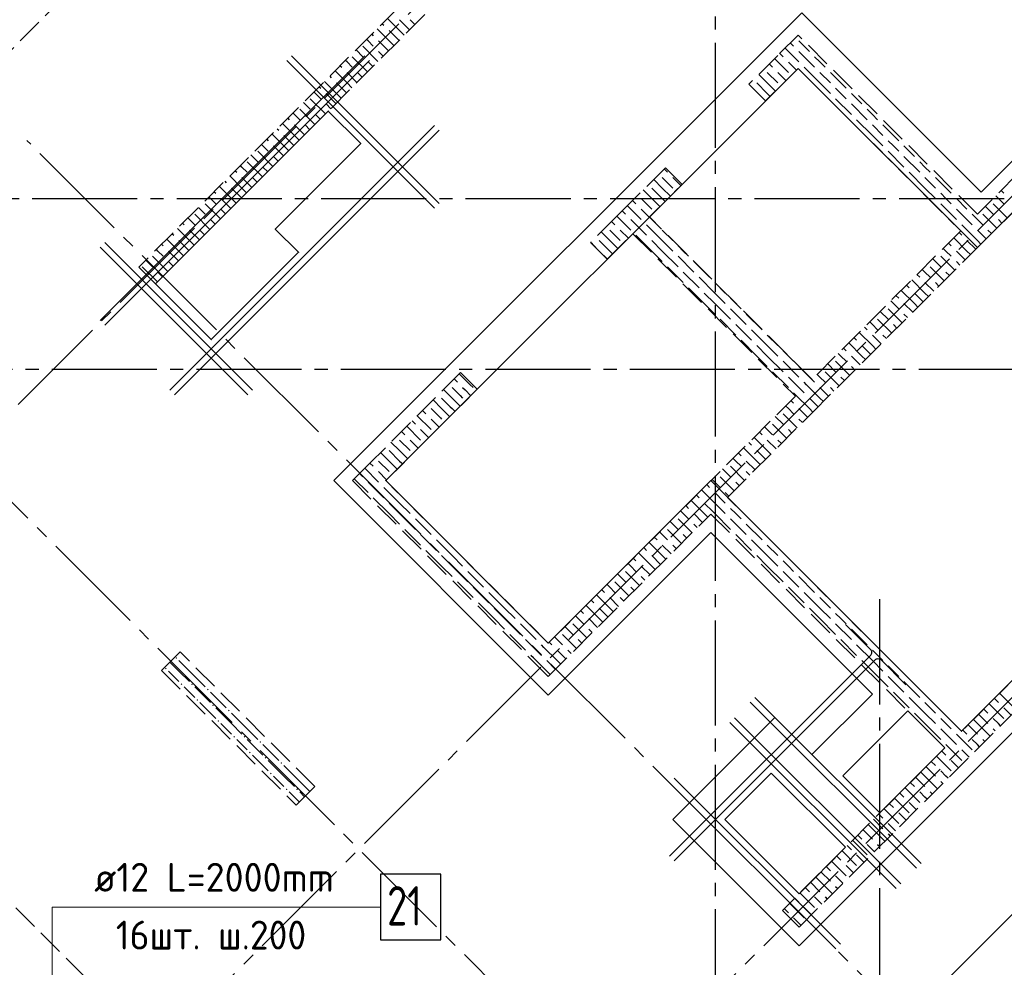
# Model space of a CAD drawing. Header units: millimetres. Extents: x 40580 to 1930067, y -240640 to 81020.
# Tile 164 of 256: x 643331 to 650828, y -220342 to -213124. Entities that reach past the tile are written whole.
import ezdxf

# ---------------------------------------------------------------- set-up
doc = ezdxf.new("R2010")
doc.units = ezdxf.units.MM
for name, pattern in [('______2', [270, 200, -70]), ('______5', [1100, 800, -100, 100, -100]), ('CENTER', [2, 1.25, -0.25, 0.25, -0.25])]:
    doc.linetypes.add(name, pattern=pattern)
for name, color, linetype, lineweight in [('Standard', 7, 'Continuous', 25), ('ДОП Низ по У', 7, 'Continuous', 25), ('ЖБ Перекрытие верхний уровень', 7, 'Continuous', 35), ('Обрамление проемов стержнями', 7, 'Continuous', 25), ('ОСИ', 7, 'CENTER', 15), ('Позиционная метка линия выноска', 7, 'Continuous', 13), ('Позиционная метка номер позиции', 7, 'Continuous', 13), ('Примечания', 7, 'Continuous', 13)]:
    doc.layers.add(name, color=color, linetype=linetype, lineweight=lineweight)
doc.layers.add('ЖБ Пилон', color=7, linetype='______2', lineweight=13, true_color=0xa0a0a0)
doc.layers.add('ЖБ Стена верхний уровень', color=7, linetype='______2', true_color=0x656565)
doc.styles.add('ISOCPEUR', font='isocpeur.ttf')

msp = doc.modelspace()

# ---------------------------------------------------------------- hatches: boundary and pattern name
at = {"layer": 'ЖБ Пилон', "linetype": 'Continuous', "lineweight": -3, "transparency": 33554687}
for points in [[(644517.2, -217986), (644523.7, -217979.5), (644530.2, -217986), (644523.7, -217992.5)], [(644437.2, -218066), (644443.7, -218059.5), (644450.2, -218066), (644443.7, -218072.5)], [(644717.2, -218106), (644718.1, -218105), (644724.6, -218111.5), (644723.7, -218112.5)], [(644557.2, -218186), (644563.7, -218179.5), (644570.2, -218186), (644563.7, -218192.5)], [(644637.2, -218186), (644643.7, -218179.5), (644650.2, -218186), (644643.7, -218192.5)], [(644757.2, -218226), (644763.7, -218219.5), (644770.2, -218226), (644763.7, -218232.5)], [(644677.2, -218306), (644683.7, -218299.5), (644690.2, -218306), (644683.7, -218312.5)], [(644877.2, -218266), (644878.1, -218265), (644884.6, -218271.5), (644883.7, -218272.5)], [(644797.2, -218346), (644803.7, -218339.5), (644810.2, -218346), (644803.7, -218352.5)], [(644917.2, -218386), (644923.7, -218379.5), (644930.2, -218386), (644923.7, -218392.5)], [(644837.2, -218466), (644843.7, -218459.5), (644850.2, -218466), (644843.7, -218472.5)], [(645117.2, -218506), (645118.1, -218505), (645124.6, -218511.5), (645123.7, -218512.5)], [(644957.2, -218586), (644963.7, -218579.5), (644970.2, -218586), (644963.7, -218592.5)], [(645037.2, -218586), (645043.7, -218579.5), (645050.2, -218586), (645043.7, -218592.5)], [(645157.2, -218626), (645163.7, -218619.5), (645170.2, -218626), (645163.7, -218632.5)], [(645277.2, -218666), (645278.1, -218665), (645284.6, -218671.5), (645283.7, -218672.5)], [(645077.2, -218706), (645083.7, -218699.5), (645090.2, -218706), (645083.7, -218712.5)], [(645197.2, -218746), (645203.7, -218739.5), (645210.2, -218746), (645203.7, -218752.5)], [(645317.2, -218786), (645323.7, -218779.5), (645330.2, -218786), (645323.7, -218792.5)], [(645237.2, -218866), (645243.7, -218859.5), (645250.2, -218866), (645243.7, -218872.5)], [(645517.2, -218906), (645518.1, -218905), (645524.6, -218911.5), (645523.7, -218912.5)], [(645357.2, -218986), (645363.7, -218979.5), (645370.2, -218986), (645363.7, -218992.5)], [(645437.2, -218986), (645443.7, -218979.5), (645450.2, -218986), (645443.7, -218992.5)]]:
    msp.add_hatch(color=7, dxfattribs=at).paths.add_polyline_path(points, flags=16)

# ---------------------------------------------------------------- linework, layer by layer
at = {"color": 7, "linetype": 'Continuous', "lineweight": -3, "transparency": 33554687}
for p, q in [((650195.3, -219551.7), (648929.6, -218286)), ((650195.3, -219551.7), (648929.6, -218286)), ((650160, -219587), (648894.3, -218321.3)), ((650160, -219587), (648894.3, -218321.3)), ((650039.8, -219707.2), (648774, -218441.5)), ((650039.8, -219707.2), (648774, -218441.5)), ((650004.4, -219742.6), (648738.7, -218476.9)), ((650004.4, -219742.6), (648738.7, -218476.9)), ((649580.1, -220166.9), (648314.4, -218901.1)), ((649580.1, -220166.9), (648314.4, -218901.1)), ((649544.8, -220202.2), (648279.1, -218936.5)), ((649544.8, -220202.2), (648279.1, -218936.5))]:
    msp.add_line(p, q, dxfattribs=at)
for points in [[(648279.1, -219495.1), (649810.9, -217963.3), (649814.1, -217959), (649816.7, -217953.9), (649818.3, -217948.3), (649818.7, -217943), (649818.3, -217937.7), (649816.7, -217932.1), (649814.1, -217927), (649810.9, -217922.7), (649619, -217730.9)], [(648279.1, -219495.1), (649810.9, -217963.3), (649814.1, -217959), (649816.7, -217953.9), (649818.3, -217948.3), (649818.7, -217943), (649818.3, -217937.7), (649816.7, -217932.1), (649814.1, -217927), (649810.9, -217922.7), (649619, -217730.9)], [(648279.1, -219495.1), (649810.9, -217963.3), (649814.1, -217959), (649816.7, -217953.9), (649818.3, -217948.3), (649818.7, -217943), (649818.3, -217937.7), (649816.7, -217932.1), (649814.1, -217927), (649810.9, -217922.7), (649619, -217730.9)], [(648279.1, -219495.1), (649810.9, -217963.3), (649814.1, -217959), (649816.7, -217953.9), (649818.3, -217948.3), (649818.7, -217943), (649818.3, -217937.7), (649816.7, -217932.1), (649814.1, -217927), (649810.9, -217922.7), (649619, -217730.9)], [(648314.4, -219530.5), (649846.2, -217998.6), (649850.5, -217995.4), (649855.6, -217992.8), (649861.2, -217991.3), (649866.5, -217990.8), (649871.9, -217991.3), (649877.4, -217992.8), (649882.5, -217995.4), (649886.8, -217998.6), (650078.7, -218190.5)], [(648314.4, -219530.5), (649846.2, -217998.6), (649850.5, -217995.4), (649855.6, -217992.8), (649861.2, -217991.3), (649866.5, -217990.8), (649871.9, -217991.3), (649877.4, -217992.8), (649882.5, -217995.4), (649886.8, -217998.6), (650078.7, -218190.5)], [(648314.4, -219530.5), (649846.2, -217998.6), (649850.5, -217995.4), (649855.6, -217992.8), (649861.2, -217991.3), (649866.5, -217990.8), (649871.9, -217991.3), (649877.4, -217992.8), (649882.5, -217995.4), (649886.8, -217998.6), (650078.7, -218190.5)], [(648314.4, -219530.5), (649846.2, -217998.6), (649850.5, -217995.4), (649855.6, -217992.8), (649861.2, -217991.3), (649866.5, -217990.8), (649871.9, -217991.3), (649877.4, -217992.8), (649882.5, -217995.4), (649886.8, -217998.6), (650078.7, -218190.5)]]:
    msp.add_lwpolyline(points, dxfattribs=at)
at = {"layer": 'Standard', "color": 7, "linetype": 'Continuous', "lineweight": -3, "transparency": 33554687}
msp.add_line((650084.7, -220742.1), (655783.9, -215042.8), dxfattribs=at)
at = {"layer": 'ДОП Низ по У', "color": 7, "linetype": 'Continuous', "lineweight": 13, "transparency": 33554687}
msp.add_line((643878.3, -219883.7), (645964.3, -219883.7), dxfattribs=at)
at = {"layer": 'ДОП Низ по У', "color": 7, "linetype": 'Continuous', "lineweight": 25, "transparency": 33554687}
msp.add_lwpolyline([(646078.3, -220133.7), (646538.3, -220133.7), (646538.3, -219633.7), (646078.3, -219633.7), (646078.3, -220133.7)], dxfattribs=at)
at = {"layer": 'ЖБ Перекрытие верхний уровень', "transparency": 33554687}
for p, q in [((648593.7, -216634.9), (647356.3, -217872.3)), ((650502.9, -218544.1), (648593.7, -216634.9)), ((650092.8, -218388.5), (649597.8, -218883.5)), ((650375.6, -218671.3), (650092.8, -218388.5)), ((649880.7, -219166.3), (650375.6, -218671.3)), ((649053.4, -218862.3), (648699.8, -219215.8)), ((649619, -219427.9), (649053.4, -218862.3)), ((649597.8, -218883.5), (649880.7, -219166.3)), ((648699.8, -219215.8), (649265.5, -219781.5)), ((649265.5, -219781.5), (649619, -219427.9))]:
    msp.add_line(p, q, dxfattribs=at)
msp.add_lwpolyline([(649258.4, -213495.3), (646118.9, -216634.9), (647356.3, -217872.3), (648593.7, -216634.9), (650502.9, -218544.1), (653363.2, -215683.8), (651581.3, -213901.9), (650623.1, -214860), (649258.4, -213495.3)], dxfattribs=at)
at = {"layer": 'ЖБ Перекрытие верхний уровень', "transparency": 33554687, "extrusion": (0, 0, -1)}
msp.add_lwpolyline([(-644365.2, -215135.8), (-644789.5, -215560.1), (-645454.2, -214895.4), (-645277.4, -214718.6), (-645927.9, -214068.1), (-645680.5, -213820.6), (-644365.2, -215135.8)], dxfattribs=at)
at = {"layer": 'ЖБ Пилон', "color": 253, "linetype": '______2', "lineweight": 13, "true_color": 0xa0a0a0, "transparency": 33554687}
for p, q in [((644552.6, -217939.5), (644411.2, -218080.9)), ((645577.9, -218964.8), (644552.6, -217939.5)), ((644411.2, -218080.9), (645436.5, -219106.2)), ((645436.5, -219106.2), (645577.9, -218964.8))]:
    msp.add_line(p, q, dxfattribs=at)
at = {"layer": 'ЖБ Пилон', "color": 9, "linetype": 'Continuous', "lineweight": -3, "true_color": 0xc7c7c7, "transparency": 33554687}
for p, q in [((644543.7, -218086), (644474.9, -218017.2)), ((644543.7, -218006), (644623.7, -218086)), ((644463.7, -218086), (644543.7, -218166)), ((644543.7, -218086), (644623.7, -218166)), ((644623.7, -218086), (644743.7, -218206)), ((644623.7, -218246), (644583.7, -218206)), ((644663.7, -218206), (644783.7, -218326)), ((644663.7, -218286), (644623.7, -218246)), ((644783.7, -218246), (644903.7, -218366)), ((644703.7, -218326), (644823.7, -218446)), ((644943.7, -218486), (644823.7, -218366)), ((644943.7, -218406), (645023.7, -218486)), ((644863.7, -218486), (644943.7, -218566)), ((644943.7, -218486), (645023.7, -218566)), ((645023.7, -218486), (645143.7, -218606)), ((645023.7, -218646), (644983.7, -218606)), ((645063.7, -218686), (645023.7, -218646)), ((645063.7, -218606), (645183.7, -218726)), ((645183.7, -218646), (645303.7, -218766)), ((645103.7, -218726), (645223.7, -218846)), ((645343.7, -218886), (645223.7, -218766)), ((645343.7, -218806), (645423.7, -218886)), ((645263.7, -218886), (645343.7, -218966)), ((645343.7, -218886), (645423.7, -218966)), ((645423.7, -218886), (645540.2, -219002.5)), ((645423.7, -219046), (645383.7, -219006)), ((645460.2, -219082.5), (645423.7, -219046)), ((645463.7, -219006), (645500.2, -219042.5))]:
    msp.add_line(p, q, dxfattribs=at)
at = {"layer": 'ЖБ Стена верхний уровень', "color": 251, "linetype": '______2', "lineweight": -3, "true_color": 0x656565, "transparency": 33554687}
for p, q in [((650418.1, -208828.4), (644238, -215008.5)), ((644365.2, -215135.8), (650545.3, -208955.7)), ((653409.1, -211819.5), (650623.1, -214605.5)), ((650750.4, -214732.8), (653536.4, -211946.8)), ((649258.4, -213240.8), (649102.9, -213396.3)), ((650623.1, -214605.5), (649258.4, -213240.8)), ((649102.9, -213396.3), (648883.7, -213615.5)), ((649010.9, -213742.8), (649258.4, -213495.3)), ((649258.4, -213495.3), (650495.9, -214732.8)), ((649010.9, -213742.8), (648883.7, -213615.5)), ((655318.3, -213728.7), (650502.9, -218544.1)), ((649265.5, -220036.1), (655445.6, -213855.9)), ((648247.3, -214251.9), (647999.8, -214499.4)), ((648247.3, -214251.9), (648374.5, -214379.2)), ((648127, -214626.7), (648374.5, -214379.2)), ((647999.8, -214499.4), (647872.5, -214626.7)), ((647872.5, -214626.7), (647678, -214821.2)), ((649364.5, -215864.1), (648127, -214626.7)), ((647805.3, -214948.4), (647999.8, -214754)), ((647999.8, -214754), (649237.2, -215991.4)), ((650495.9, -214732.8), (649364.5, -215864.1)), ((650623.1, -214860), (650750.4, -214732.8)), ((647805.3, -214948.4), (647678, -214821.2)), ((649364.5, -216118.7), (650623.1, -214860)), ((644238, -215008.5), (644365.2, -215135.8)), ((646688.1, -215811.1), (645991.6, -216507.6)), ((646688.1, -215811.1), (646815.4, -215938.4)), ((646118.9, -216634.9), (646815.4, -215938.4)), ((649237.2, -215991.4), (647356.3, -217872.3)), ((648721, -216762.2), (649364.5, -216118.7)), ((645991.6, -216507.6), (645864.3, -216634.9)), ((645864.3, -216634.9), (647229, -217999.6)), ((647356.3, -217872.3), (646118.9, -216634.9)), ((650502.9, -218544.1), (648721, -216762.2)), ((647356.3, -218126.9), (648593.7, -216889.4)), ((648593.7, -216889.4), (650375.6, -218671.3)), ((647229, -217999.6), (647356.3, -218126.9)), ((650375.6, -218671.3), (649138.2, -219908.8)), ((649138.2, -219908.8), (649265.5, -220036.1))]:
    msp.add_line(p, q, dxfattribs=at)
at = {"layer": 'ЖБ Стена верхний уровень', "color": 9, "linetype": 'Continuous', "lineweight": -3, "true_color": 0xc7c7c7, "transparency": 33554687}
for p, q in [((646223.7, -213206), (646132.1, -213114.4)), ((646223.7, -213126), (646299.4, -213201.7)), ((646303.7, -213126), (646339.4, -213161.7)), ((646143.7, -213286), (646052.1, -213194.4)), ((646092.1, -213154.4), (646103.7, -213166)), ((645983.7, -213286), (645972.1, -213274.4)), ((646012.1, -213234.4), (646023.7, -213246)), ((646143.7, -213206), (646219.4, -213281.7)), ((646223.7, -213206), (646259.4, -213241.7)), ((645892.1, -213354.4), (645943.7, -213406)), ((645943.7, -213326), (646059.4, -213441.7)), ((646023.7, -213326), (645983.7, -213286)), ((646063.7, -213286), (646139.4, -213361.7)), ((646143.7, -213286), (646179.4, -213321.7)), ((649158.4, -213340.7), (649263.7, -213446)), ((649223.7, -213326), (649198.4, -213300.7)), ((649263.7, -213286), (649343.7, -213366)), ((645863.7, -213406), (645979.4, -213521.7)), ((646063.7, -213366), (646099.4, -213401.7)), ((649078.4, -213420.7), (649183.7, -213526)), ((649118.4, -213380.7), (649143.7, -213406)), ((649263.7, -213366), (649383.7, -213486)), ((649423.7, -213446), (649383.7, -213406)), ((645772.1, -213474.4), (645783.7, -213486)), ((645823.7, -213446), (645812.1, -213434.4)), ((645863.7, -213486), (645823.7, -213446)), ((645983.7, -213446), (646019.4, -213481.7)), ((649063.7, -213486), (649038.4, -213460.7)), ((649183.7, -213446), (649188.6, -213450.9)), ((649188.6, -213450.9), (649245.7, -213508)), ((649423.7, -213606), (649303.7, -213486)), ((649463.7, -213486), (649423.7, -213446)), ((645692.1, -213554.4), (645703.7, -213566)), ((645823.7, -213606), (645732.1, -213514.4)), ((645823.7, -213526), (645899.4, -213601.7)), ((645903.7, -213526), (645939.4, -213561.7)), ((649023.7, -213606), (648958.4, -213540.7)), ((649023.7, -213526), (649103.7, -213606)), ((649103.7, -213526), (649165.7, -213588)), ((649423.7, -213526), (649503.7, -213606)), ((649503.7, -213526), (649623.7, -213646)), ((645612.1, -213634.4), (645623.7, -213646)), ((645743.7, -213686), (645652.1, -213594.4)), ((645743.7, -213606), (645819.4, -213681.7)), ((645823.7, -213606), (645859.4, -213641.7)), ((648943.7, -213606), (649023.7, -213686)), ((649023.7, -213606), (649085.7, -213668)), ((649423.7, -213606), (649503.7, -213686)), ((649583.7, -213686), (649543.7, -213646)), ((645543.7, -213726), (645659.4, -213841.7)), ((645583.7, -213686), (645572.1, -213674.4)), ((645623.7, -213726), (645583.7, -213686)), ((645663.7, -213686), (645739.4, -213761.7)), ((645743.7, -213686), (645779.4, -213721.7)), ((649023.7, -213686), (649045.7, -213708)), ((649543.7, -213726), (649663.7, -213846)), ((649623.7, -213726), (649583.7, -213686)), ((649663.7, -213686), (649743.7, -213766)), ((645492.1, -213754.4), (645543.7, -213806)), ((645663.7, -213766), (645699.4, -213801.7)), ((649663.7, -213766), (649783.7, -213886)), ((645372.1, -213874.4), (645383.7, -213886)), ((645423.7, -213846), (645412.1, -213834.4)), ((645463.7, -213886), (645423.7, -213846)), ((645463.7, -213806), (645579.4, -213921.7)), ((645583.7, -213846), (645619.4, -213881.7)), ((649823.7, -213846), (649783.7, -213806)), ((649863.7, -213886), (649823.7, -213846)), ((645292.1, -213954.4), (645303.7, -213966)), ((645423.7, -214006), (645332.1, -213914.4)), ((645423.7, -213926), (645499.4, -214001.7)), ((645503.7, -213926), (645539.4, -213961.7)), ((649823.7, -214006), (649703.7, -213886)), ((649823.7, -213926), (649903.7, -214006)), ((649903.7, -213926), (650023.7, -214046)), ((645343.7, -214086), (645252.1, -213994.4)), ((645343.7, -214006), (645419.4, -214081.7)), ((645423.7, -214006), (645459.4, -214041.7)), ((649823.7, -214006), (649903.7, -214086)), ((645183.7, -214086), (645172.1, -214074.4)), ((645223.7, -214126), (645183.7, -214086)), ((645212.1, -214034.4), (645223.7, -214046)), ((645263.7, -214086), (645339.4, -214161.7)), ((645343.7, -214086), (645379.4, -214121.7)), ((649983.7, -214086), (649943.7, -214046)), ((650023.7, -214126), (649983.7, -214086)), ((650063.7, -214086), (650143.7, -214166)), ((645092.1, -214154.4), (645143.7, -214206)), ((645143.7, -214126), (645259.4, -214241.7)), ((645263.7, -214166), (645299.4, -214201.7)), ((649943.7, -214126), (650063.7, -214246)), ((650063.7, -214166), (650183.7, -214286)), ((645023.7, -214246), (645012.1, -214234.4)), ((645063.7, -214286), (645023.7, -214246)), ((645063.7, -214206), (645179.4, -214321.7)), ((645183.7, -214246), (645219.4, -214281.7)), ((650223.7, -214246), (650183.7, -214206)), ((650263.7, -214286), (650223.7, -214246)), ((645023.7, -214406), (644932.1, -214314.4)), ((644972.1, -214274.4), (644983.7, -214286)), ((645023.7, -214326), (645099.4, -214401.7)), ((645103.7, -214326), (645139.4, -214361.7)), ((648223.7, -214326), (648303.7, -214406)), ((648263.7, -214286), (648238.4, -214260.7)), ((650223.7, -214406), (650103.7, -214286)), ((650223.7, -214326), (650303.7, -214406)), ((650303.7, -214326), (650423.7, -214446)), ((644943.7, -214486), (644852.1, -214394.4)), ((644892.1, -214354.4), (644903.7, -214366)), ((648223.7, -214406), (648158.4, -214340.7)), ((644783.7, -214486), (644772.1, -214474.4)), ((644812.1, -214434.4), (644823.7, -214446)), ((644943.7, -214406), (645019.4, -214481.7)), ((645023.7, -214406), (645059.4, -214441.7)), ((648143.7, -214486), (648078.4, -214420.7)), ((648143.7, -214406), (648223.7, -214486)), ((650223.7, -214406), (650303.7, -214486)), ((650383.7, -214486), (650343.7, -214446)), ((650783.7, -214486), (650763.2, -214465.5)), ((650803.2, -214425.5), (650823.7, -214446)), ((644743.7, -214526), (644859.4, -214641.7)), ((644823.7, -214526), (644783.7, -214486)), ((644863.7, -214486), (644939.4, -214561.7)), ((644943.7, -214486), (644979.4, -214521.7)), ((647958.4, -214540.7), (648063.7, -214646)), ((648023.7, -214526), (647998.4, -214500.7)), ((648063.7, -214486), (648143.7, -214566)), ((650343.7, -214526), (650463.7, -214646)), ((650423.7, -214526), (650383.7, -214486)), ((650463.7, -214486), (650543.7, -214566)), ((650683.2, -214545.5), (650743.7, -214606)), ((650743.7, -214526), (650850.4, -214632.7)), ((650823.7, -214526), (650783.7, -214486)), ((644663.7, -214606), (644779.4, -214721.7)), ((644692.1, -214554.4), (644743.7, -214606)), ((644863.7, -214566), (644899.4, -214601.7)), ((647878.4, -214620.7), (647983.7, -214726)), ((647918.4, -214580.7), (647943.7, -214606)), ((648063.7, -214566), (648183.7, -214686)), ((650463.7, -214566), (650583.7, -214686)), ((650623.7, -214646), (650583.7, -214606)), ((650663.7, -214606), (650770.4, -214712.7)), ((644572.1, -214674.4), (644583.7, -214686)), ((644623.7, -214646), (644612.1, -214634.4)), ((644663.7, -214686), (644623.7, -214646)), ((644783.7, -214646), (644819.4, -214681.7)), ((647983.7, -214646), (648103.7, -214766)), ((648223.7, -214806), (648103.7, -214686)), ((650623.7, -214806), (650503.7, -214686)), ((650663.7, -214686), (650623.7, -214646)), ((650783.7, -214646), (650810.4, -214672.7)), ((644492.1, -214754.4), (644503.7, -214766)), ((644623.7, -214806), (644532.1, -214714.4)), ((644623.7, -214726), (644699.4, -214801.7)), ((644703.7, -214726), (644739.4, -214761.7)), ((647823.7, -214726), (647903.7, -214806)), ((647903.7, -214726), (647965.7, -214788)), ((648143.7, -214886), (648023.7, -214766)), ((648223.7, -214726), (648303.7, -214806)), ((650483.2, -214745.5), (650503.7, -214766)), ((650623.7, -214726), (650690.4, -214792.7)), ((650703.7, -214726), (650730.4, -214752.7)), ((644412.1, -214834.4), (644423.7, -214846)), ((644543.7, -214886), (644452.1, -214794.4)), ((644543.7, -214806), (644619.4, -214881.7)), ((644623.7, -214806), (644659.4, -214841.7)), ((647743.7, -214806), (647823.7, -214886)), ((647823.7, -214806), (647885.7, -214868)), ((648143.7, -214806), (648223.7, -214886)), ((648223.7, -214806), (648303.7, -214886)), ((648383.7, -214886), (648343.7, -214846)), ((650403.2, -214825.5), (650423.7, -214846)), ((650543.7, -214886), (650443.2, -214785.5)), ((650543.7, -214806), (650610.4, -214872.7)), ((650623.7, -214806), (650650.4, -214832.7)), ((644343.7, -214926), (644459.4, -215041.7)), ((644383.7, -214886), (644372.1, -214874.4)), ((644423.7, -214926), (644383.7, -214886)), ((644463.7, -214886), (644539.4, -214961.7)), ((644543.7, -214886), (644579.4, -214921.7)), ((647743.7, -214886), (647805.7, -214948)), ((647823.7, -214886), (647845.7, -214908)), ((648143.7, -214886), (648223.7, -214966)), ((648223.7, -214886), (648343.7, -215006)), ((648343.7, -214926), (648463.7, -215046)), ((648423.7, -214926), (648383.7, -214886)), ((650343.7, -214926), (650450.4, -215032.7)), ((650383.7, -214886), (650363.2, -214865.5)), ((650423.7, -214926), (650383.7, -214886)), ((650463.7, -214886), (650530.4, -214952.7)), ((650543.7, -214886), (650570.4, -214912.7)), ((644292.1, -214954.4), (644343.7, -215006)), ((644463.7, -214966), (644499.4, -215001.7)), ((648463.7, -214966), (648583.7, -215086)), ((650283.2, -214945.5), (650343.7, -215006)), ((650463.7, -214966), (650490.4, -214992.7)), ((644263.7, -215006), (644379.4, -215121.7)), ((644383.7, -215046), (644419.4, -215081.7)), ((648263.7, -215006), (648383.7, -215126)), ((648383.7, -215046), (648503.7, -215166)), ((650163.2, -215065.5), (650183.7, -215086)), ((650223.7, -215046), (650203.2, -215025.5)), ((650263.7, -215086), (650223.7, -215046)), ((650263.7, -215006), (650370.4, -215112.7)), ((650383.7, -215046), (650410.4, -215072.7)), ((648623.7, -215206), (648503.7, -215086)), ((648623.7, -215126), (648703.7, -215206)), ((650083.2, -215145.5), (650103.7, -215166)), ((650223.7, -215206), (650123.2, -215105.5)), ((650223.7, -215126), (650290.4, -215192.7)), ((650303.7, -215126), (650330.4, -215152.7)), ((648543.7, -215286), (648423.7, -215166)), ((648543.7, -215206), (648623.7, -215286)), ((648623.7, -215206), (648703.7, -215286)), ((650003.2, -215225.5), (650023.7, -215246)), ((650143.7, -215286), (650043.2, -215185.5)), ((650143.7, -215206), (650210.4, -215272.7)), ((650223.7, -215206), (650250.4, -215232.7)), ((648543.7, -215286), (648623.7, -215366)), ((648623.7, -215286), (648743.7, -215406)), ((648783.7, -215286), (648743.7, -215246)), ((648823.7, -215326), (648783.7, -215286)), ((649983.7, -215286), (649963.2, -215265.5)), ((650023.7, -215326), (649983.7, -215286)), ((650063.7, -215286), (650130.4, -215352.7)), ((650143.7, -215286), (650170.4, -215312.7)), ((648743.7, -215326), (648863.7, -215446)), ((648863.7, -215366), (648983.7, -215486)), ((649883.2, -215345.5), (649943.7, -215406)), ((649943.7, -215326), (650050.4, -215432.7)), ((650063.7, -215366), (650090.4, -215392.7)), ((648663.7, -215406), (648783.7, -215526)), ((648783.7, -215446), (648903.7, -215566)), ((649823.7, -215446), (649803.2, -215425.5)), ((649863.7, -215486), (649823.7, -215446)), ((649863.7, -215406), (649970.4, -215512.7)), ((649983.7, -215446), (650010.4, -215472.7)), ((649023.7, -215606), (648903.7, -215486)), ((649023.7, -215526), (649103.7, -215606)), ((649823.7, -215606), (649723.2, -215505.5)), ((649763.2, -215465.5), (649783.7, -215486)), ((649823.7, -215526), (649890.4, -215592.7)), ((649903.7, -215526), (649930.4, -215552.7)), ((648943.7, -215686), (648823.7, -215566)), ((649743.7, -215686), (649643.2, -215585.5)), ((649683.2, -215545.5), (649703.7, -215566)), ((648943.7, -215606), (649023.7, -215686)), ((649023.7, -215606), (649103.7, -215686)), ((649183.7, -215686), (649143.7, -215646)), ((649583.7, -215686), (649563.2, -215665.5)), ((649603.2, -215625.5), (649623.7, -215646)), ((649743.7, -215606), (649810.4, -215672.7)), ((649823.7, -215606), (649850.4, -215632.7)), ((648943.7, -215686), (649023.7, -215766)), ((649023.7, -215686), (649143.7, -215806)), ((649143.7, -215726), (649263.7, -215846)), ((649223.7, -215726), (649183.7, -215686)), ((649483.2, -215745.5), (649543.7, -215806)), ((649543.7, -215726), (649650.4, -215832.7)), ((649623.7, -215726), (649583.7, -215686)), ((649663.7, -215686), (649730.4, -215752.7)), ((649743.7, -215686), (649770.4, -215712.7)), ((649063.7, -215806), (649183.7, -215926)), ((649263.7, -215766), (649363.2, -215865.5)), ((649423.7, -215846), (649403.2, -215825.5)), ((649463.7, -215806), (649570.4, -215912.7)), ((649663.7, -215766), (649690.4, -215792.7)), ((646663.7, -215886), (646638.4, -215860.7)), ((649183.7, -215846), (649283.1, -215945.5)), ((649323.2, -215905.5), (649303.7, -215886)), ((649363.2, -215865.5), (649383.7, -215886)), ((649463.7, -215886), (649423.7, -215846)), ((649583.7, -215846), (649610.4, -215872.7)), ((646623.7, -216006), (646558.4, -215940.7)), ((649243.1, -215985.5), (649223.7, -215966)), ((649283.1, -215945.5), (649303.7, -215966)), ((649423.7, -216006), (649323.2, -215905.5)), ((649423.7, -215926), (649490.4, -215992.7)), ((649503.7, -215926), (649530.4, -215952.7)), ((646543.7, -216086), (646478.4, -216020.7)), ((649203.1, -216025.5), (649223.7, -216046)), ((649343.7, -216086), (649243.1, -215985.5)), ((649343.7, -216006), (649410.4, -216072.7)), ((649423.7, -216006), (649450.4, -216032.7)), ((646423.7, -216126), (646398.4, -216100.7)), ((646623.7, -216086), (646645.7, -216108)), ((649143.7, -216126), (649250.4, -216232.7)), ((649183.7, -216086), (649163.1, -216065.5)), ((649223.7, -216126), (649183.7, -216086)), ((649263.7, -216086), (649330.4, -216152.7)), ((649343.7, -216086), (649370.4, -216112.7)), ((646318.4, -216180.7), (646343.7, -216206)), ((649083.2, -216145.5), (649143.7, -216206)), ((649263.7, -216166), (649290.4, -216192.7)), ((646263.7, -216286), (646238.4, -216260.7)), ((646278.4, -216220.7), (646383.7, -216326)), ((648963.2, -216265.5), (648983.7, -216286)), ((649023.7, -216246), (649003.2, -216225.5)), ((649063.7, -216286), (649023.7, -216246)), ((649063.7, -216206), (649170.4, -216312.7)), ((649183.7, -216246), (649210.4, -216272.7)), ((646223.7, -216406), (646158.4, -216340.7)), ((646223.7, -216326), (646303.7, -216406)), ((648883.1, -216345.5), (648903.7, -216366)), ((649023.7, -216406), (648923.2, -216305.5)), ((649023.7, -216326), (649090.4, -216392.7)), ((649103.7, -216326), (649130.4, -216352.7)), ((646143.7, -216486), (646078.4, -216420.7)), ((646143.7, -216406), (646223.7, -216486)), ((648803.2, -216425.5), (648823.7, -216446)), ((648943.7, -216486), (648843.2, -216385.5)), ((648943.7, -216406), (649010.4, -216472.7)), ((649023.7, -216406), (649050.4, -216432.7)), ((646023.7, -216526), (645998.4, -216500.7)), ((646063.7, -216486), (646143.7, -216566)), ((648783.7, -216486), (648763.2, -216465.5)), ((648823.7, -216526), (648783.7, -216486)), ((648863.7, -216486), (648930.4, -216552.7)), ((648943.7, -216486), (648970.4, -216512.7)), ((645958.4, -216540.7), (646063.7, -216646)), ((648683.2, -216545.5), (648743.7, -216606)), ((648743.7, -216526), (648850.4, -216632.7)), ((648863.7, -216566), (648890.4, -216592.7)), ((645878.4, -216620.7), (645983.7, -216726)), ((645918.4, -216580.7), (645943.7, -216606)), ((645983.7, -216646), (646103.7, -216766)), ((648623.7, -216646), (648603.2, -216625.5)), ((648663.7, -216686), (648623.7, -216646)), ((648663.7, -216606), (648770.4, -216712.7)), ((648783.7, -216646), (648810.4, -216672.7)), ((646223.7, -216806), (646103.7, -216686)), ((648623.7, -216806), (648523.2, -216705.5)), ((648563.2, -216665.5), (648583.7, -216686)), ((648623.7, -216726), (648690.4, -216792.7)), ((648703.7, -216726), (648730.4, -216752.7)), ((646143.7, -216886), (646023.7, -216766)), ((648543.7, -216886), (648443.2, -216785.5)), ((648483.2, -216745.5), (648503.7, -216766)), ((648690.4, -216792.7), (648703.7, -216806)), ((646143.7, -216806), (646223.7, -216886)), ((646223.7, -216806), (646303.7, -216886)), ((648383.7, -216886), (648363.2, -216865.5)), ((648403.2, -216825.5), (648423.7, -216846)), ((648543.7, -216806), (648610.4, -216872.7)), ((648610.4, -216872.7), (648623.7, -216886)), ((648623.7, -216806), (648650.4, -216832.7)), ((648650.4, -216832.7), (648703.7, -216886)), ((648783.7, -216886), (648743.7, -216846)), ((646143.7, -216886), (646223.7, -216966)), ((646223.7, -216886), (646343.7, -217006)), ((646343.7, -216926), (646463.7, -217046)), ((648283.2, -216945.5), (648343.7, -217006)), ((648343.7, -216926), (648450.4, -217032.7)), ((648423.7, -216926), (648383.7, -216886)), ((648463.7, -216886), (648530.4, -216952.7)), ((648543.7, -216886), (648570.4, -216912.7)), ((648623.7, -216886), (648743.7, -217006)), ((648743.7, -216926), (648863.7, -217046)), ((648823.7, -216926), (648783.7, -216886)), ((646263.7, -217006), (646383.7, -217126)), ((648223.7, -217046), (648203.2, -217025.5)), ((648263.7, -217006), (648370.4, -217112.7)), ((648463.7, -216966), (648490.4, -216992.7)), ((648863.7, -216966), (648983.7, -217086)), ((646383.7, -217046), (646503.7, -217166)), ((646623.7, -217206), (646503.7, -217086)), ((648163.2, -217065.5), (648183.7, -217086)), ((648263.7, -217086), (648223.7, -217046)), ((648383.7, -217046), (648410.4, -217072.7)), ((648783.7, -217046), (648903.7, -217166)), ((649023.7, -217206), (648903.7, -217086)), ((646543.7, -217286), (646423.7, -217166)), ((648083.2, -217145.5), (648103.7, -217166)), ((648223.7, -217206), (648123.2, -217105.5)), ((648223.7, -217126), (648290.4, -217192.7)), ((648303.7, -217126), (648330.4, -217152.7)), ((649023.7, -217126), (649103.7, -217206)), ((646543.7, -217206), (646623.7, -217286)), ((646623.7, -217206), (646703.7, -217286)), ((648003.2, -217225.5), (648023.7, -217246)), ((648143.7, -217286), (648043.2, -217185.5)), ((648143.7, -217206), (648210.4, -217272.7)), ((648223.7, -217206), (648250.4, -217232.7)), ((648943.7, -217206), (649023.7, -217286)), ((649023.7, -217206), (649103.7, -217286)), ((649183.7, -217286), (649143.7, -217246)), ((646543.7, -217286), (646623.7, -217366)), ((646623.7, -217286), (646743.7, -217406)), ((646743.7, -217326), (646863.7, -217446)), ((647943.7, -217326), (648050.4, -217432.7)), ((647983.7, -217286), (647963.2, -217265.5)), ((648023.7, -217326), (647983.7, -217286)), ((648063.7, -217286), (648130.4, -217352.7)), ((648143.7, -217286), (648170.4, -217312.7)), ((649023.7, -217286), (649143.7, -217406)), ((649143.7, -217326), (649263.7, -217446)), ((649223.7, -217326), (649183.7, -217286)), ((647883.2, -217345.5), (647943.7, -217406)), ((648063.7, -217366), (648090.4, -217392.7)), ((649263.7, -217366), (649383.7, -217486)), ((646663.7, -217406), (646783.7, -217526)), ((646783.7, -217446), (646903.7, -217566)), ((647763.2, -217465.5), (647783.7, -217486)), ((647823.7, -217446), (647803.2, -217425.5)), ((647863.7, -217486), (647823.7, -217446)), ((647863.7, -217406), (647970.4, -217512.7)), ((647983.7, -217446), (648010.4, -217472.7)), ((649183.7, -217446), (649303.7, -217566)), ((647023.7, -217606), (646903.7, -217486)), ((647683.2, -217545.5), (647703.7, -217566)), ((647823.7, -217606), (647723.2, -217505.5)), ((647823.7, -217526), (647890.4, -217592.7)), ((647903.7, -217526), (647930.4, -217552.7)), ((649423.7, -217606), (649303.7, -217486)), ((649423.7, -217526), (649503.7, -217606)), ((646943.7, -217686), (646823.7, -217566)), ((646943.7, -217606), (647023.7, -217686)), ((647023.7, -217606), (647103.7, -217686)), ((647603.2, -217625.5), (647623.7, -217646)), ((647743.7, -217686), (647643.2, -217585.5)), ((647743.7, -217606), (647810.4, -217672.7)), ((647823.7, -217606), (647850.4, -217632.7)), ((649343.7, -217606), (649423.7, -217686)), ((649423.7, -217606), (649503.7, -217686)), ((646943.7, -217686), (647023.7, -217766)), ((647023.7, -217686), (647143.7, -217806)), ((647583.7, -217686), (647563.2, -217665.5)), ((647623.7, -217726), (647583.7, -217686)), ((647663.7, -217686), (647730.4, -217752.7)), ((647743.7, -217686), (647770.4, -217712.7)), ((649423.7, -217686), (649543.7, -217806)), ((649583.7, -217686), (649543.7, -217646)), ((649623.7, -217726), (649583.7, -217686)), ((647143.7, -217726), (647263.7, -217846)), ((647483.2, -217745.5), (647543.7, -217806)), ((647543.7, -217726), (647650.4, -217832.7)), ((647663.7, -217766), (647690.4, -217792.7)), ((649543.7, -217726), (649663.7, -217846)), ((649663.7, -217766), (649783.7, -217886)), ((647063.7, -217806), (647183.7, -217926)), ((647183.7, -217846), (647283.2, -217945.5)), ((647423.7, -217846), (647403.2, -217825.5)), ((647463.7, -217886), (647423.7, -217846)), ((647463.7, -217806), (647570.4, -217912.7)), ((647583.7, -217846), (647610.4, -217872.7)), ((649583.7, -217846), (649703.7, -217966)), ((647323.2, -217905.5), (647303.7, -217886)), ((647423.7, -218006), (647323.2, -217905.5)), ((647363.2, -217865.5), (647383.7, -217886)), ((647423.7, -217926), (647490.4, -217992.7)), ((647503.7, -217926), (647530.4, -217952.7)), ((649823.7, -218006), (649703.7, -217886)), ((649823.7, -217926), (649903.7, -218006)), ((647243.2, -217985.5), (647223.7, -217966)), ((647343.7, -218086), (647243.2, -217985.5)), ((647283.2, -217945.5), (647303.7, -217966)), ((647343.7, -218006), (647410.4, -218072.7)), ((647423.7, -218006), (647450.4, -218032.7)), ((649743.7, -218006), (649823.7, -218086)), ((649823.7, -218006), (649903.7, -218086)), ((649983.7, -218086), (649943.7, -218046)), ((647343.7, -218086), (647370.4, -218112.7)), ((649823.7, -218086), (649943.7, -218206)), ((649943.7, -218126), (650063.7, -218246)), ((650023.7, -218126), (649983.7, -218086)), ((650063.7, -218166), (650183.7, -218286)), ((649983.7, -218246), (650103.7, -218366)), ((650223.7, -218406), (650103.7, -218286)), ((650752.3, -218294.6), (650783.7, -218326)), ((650792.3, -218254.6), (650903.7, -218366)), ((650223.7, -218326), (650303.7, -218406)), ((650672.3, -218374.6), (650703.7, -218406)), ((650712.3, -218334.6), (650823.7, -218446)), ((650879.6, -218421.9), (650823.7, -218366)), ((650143.7, -218406), (650223.7, -218486)), ((650223.7, -218406), (650303.7, -218486)), ((650383.7, -218486), (650343.7, -218446)), ((650632.3, -218414.6), (650703.7, -218486)), ((650783.7, -218486), (650743.7, -218446)), ((650223.7, -218486), (650343.7, -218606)), ((650343.7, -218526), (650432.3, -218614.6)), ((650423.7, -218526), (650383.7, -218486)), ((650552.3, -218494.6), (650623.7, -218566)), ((650592.3, -218454.6), (650623.7, -218486)), ((650623.7, -218486), (650719.6, -218581.9)), ((650743.7, -218526), (650759.6, -218541.9)), ((650799.6, -218501.9), (650783.7, -218486)), ((650463.7, -218566), (650472.3, -218574.6)), ((650472.3, -218574.6), (650583.7, -218686)), ((650512.3, -218534.6), (650543.7, -218566)), ((650383.7, -218646), (650392.3, -218654.6)), ((650392.3, -218654.6), (650503.7, -218766)), ((650432.3, -218614.6), (650463.7, -218646)), ((650623.7, -218646), (650583.7, -218606)), ((650639.6, -218661.9), (650623.7, -218646)), ((650663.7, -218606), (650679.6, -218621.9)), ((650312.3, -218734.6), (650423.7, -218846)), ((650352.3, -218694.6), (650383.7, -218726)), ((650559.6, -218741.9), (650503.7, -218686)), ((650232.3, -218814.6), (650303.7, -218886)), ((650272.3, -218774.6), (650303.7, -218806)), ((650479.6, -218821.9), (650423.7, -218766)), ((650152.3, -218894.6), (650223.7, -218966)), ((650192.3, -218854.6), (650223.7, -218886)), ((650223.7, -218886), (650319.6, -218981.9)), ((650383.7, -218886), (650343.7, -218846)), ((650399.6, -218901.9), (650383.7, -218886)), ((650072.3, -218974.6), (650183.7, -219086)), ((650112.3, -218934.6), (650143.7, -218966)), ((650343.7, -218926), (650359.6, -218941.9)), ((650032.3, -219014.6), (650063.7, -219046)), ((650223.7, -219046), (650183.7, -219006)), ((650239.6, -219061.9), (650223.7, -219046)), ((650263.7, -219006), (650279.6, -219021.9)), ((649952.3, -219094.6), (649983.7, -219126)), ((649992.3, -219054.6), (650103.7, -219166)), ((650159.6, -219141.9), (650103.7, -219086)), ((649872.3, -219174.6), (649903.7, -219206)), ((649912.3, -219134.6), (650023.7, -219246)), ((650079.6, -219221.9), (650023.7, -219166)), ((649792.3, -219254.6), (649823.7, -219286)), ((649832.3, -219214.6), (649903.7, -219286)), ((649983.7, -219286), (649943.7, -219246)), ((649712.3, -219334.6), (649743.7, -219366)), ((649752.3, -219294.6), (649823.7, -219366)), ((649823.7, -219286), (649919.6, -219381.9)), ((649943.7, -219326), (649959.6, -219341.9)), ((649999.6, -219301.9), (649983.7, -219286)), ((649632.3, -219414.6), (649663.7, -219446)), ((649672.3, -219374.6), (649783.7, -219486)), ((649823.7, -219446), (649783.7, -219406)), ((649863.7, -219406), (649879.6, -219421.9)), ((649552.3, -219494.6), (649583.7, -219526)), ((649592.3, -219454.6), (649703.7, -219566)), ((649759.6, -219541.9), (649703.7, -219486)), ((649839.6, -219461.9), (649823.7, -219446)), ((649472.3, -219574.6), (649503.7, -219606)), ((649512.3, -219534.6), (649623.7, -219646)), ((649679.6, -219621.9), (649623.7, -219566)), ((649432.3, -219614.6), (649503.7, -219686)), ((649583.7, -219686), (649543.7, -219646)), ((649352.3, -219694.6), (649423.7, -219766)), ((649392.3, -219654.6), (649423.7, -219686)), ((649423.7, -219686), (649519.6, -219781.9)), ((649543.7, -219726), (649559.6, -219741.9)), ((649599.6, -219701.9), (649583.7, -219686)), ((649272.3, -219774.6), (649383.7, -219886)), ((649312.3, -219734.6), (649343.7, -219766)), ((649192.3, -219854.6), (649303.7, -219966)), ((649232.3, -219814.6), (649263.7, -219846)), ((649423.7, -219846), (649383.7, -219806)), ((649439.6, -219861.9), (649423.7, -219846)), ((649463.7, -219806), (649479.6, -219821.9)), ((649152.3, -219894.6), (649183.7, -219926)), ((649359.6, -219941.9), (649303.7, -219886)), ((649279.6, -220021.9), (649223.7, -219966))]:
    msp.add_line(p, q, dxfattribs=at)
for points in [[(648303.7, -214326), (648365.7, -214388), (648365.7, -214388), (648365.7, -214388)], [(648223.7, -214406), (648285.7, -214468), (648285.7, -214468), (648285.7, -214468)], [(648143.7, -214486), (648205.7, -214548), (648205.7, -214548), (648205.7, -214548)], [(648223.7, -214486), (648245.7, -214508), (648245.7, -214508), (648245.7, -214508)], [(647863.7, -214686), (647840.7, -214663), (647840.7, -214663), (647838.4, -214660.7)], [(647823.7, -214806), (647766.2, -214748.5), (647766.2, -214748.5), (647758.4, -214740.7)], [(647743.7, -214886), (647691.6, -214833.9), (647691.6, -214833.9), (647678.4, -214820.7)], [(646678.4, -215820.7), (646759.2, -215901.5), (646759.2, -215901.5), (646783.7, -215926)], [(646623.7, -215926), (646684.7, -215987), (646684.7, -215987), (646703.7, -216006)], [(646703.7, -215926), (646721.9, -215944.2), (646721.9, -215944.2), (646765.7, -215988)], [(646543.7, -216006), (646610.1, -216072.4), (646610.1, -216072.4), (646623.7, -216086)], [(646623.7, -216006), (646647.4, -216029.7), (646647.4, -216029.7), (646685.7, -216068)], [(646463.7, -216086), (646535.5, -216157.8), (646535.5, -216157.8), (646543.7, -216166)], [(646543.7, -216086), (646572.8, -216115.1), (646572.8, -216115.1), (646605.7, -216148)], [(646358.4, -216140.7), (646460.9, -216243.2), (646460.9, -216243.2), (646463.7, -216246)], [(646463.7, -216166), (646498.2, -216200.5), (646498.2, -216200.5), (646525.7, -216228)], [(646383.7, -216246), (646423.6, -216285.9), (646423.6, -216285.9), (646445.7, -216308)], [(646303.7, -216326), (646349, -216371.3), (646349, -216371.3), (646365.7, -216388)], [(646223.7, -216406), (646274.4, -216456.7), (646274.4, -216456.7), (646285.7, -216468)], [(646143.7, -216486), (646199.8, -216542.1), (646199.8, -216542.1), (646205.7, -216548)], [(646223.7, -216486), (646237.1, -216499.4), (646237.1, -216499.4), (646245.7, -216508)], [(646063.7, -216566), (646125.3, -216627.6), (646125.3, -216627.6), (646125.7, -216628)]]:
    msp.add_lwpolyline(points, dxfattribs=at)
at = {"layer": 'Обрамление проемов стержнями', "color": 7, "linetype": 'Continuous', "lineweight": -3, "transparency": 33554687}
for p, q in [((643944.5, -215415.1), (645959.8, -213399.9)), ((645401.2, -213399.9), (646525.5, -214524.2)), ((643979.9, -215450.5), (645995.1, -213435.2)), ((645365.8, -213435.2), (646490.1, -214559.5)), ((644474.8, -215945.5), (646490.1, -213930.2)), ((644510.2, -215980.8), (646525.5, -213965.6)), ((643979.9, -214821.2), (645104.2, -215945.4)), ((643944.5, -214856.5), (645068.8, -215980.8))]:
    msp.add_line(p, q, dxfattribs=at)
at = {"layer": 'ОСИ', "color": 8, "linetype": '______5', "lineweight": -3, "transparency": 33554687}
for p, q in [((648626.7, -182499.1), (648626.7, -233219.1)), ((636318.4, -223055.4), (654974.7, -204399.1)), ((638955.9, -226400), (657965.7, -207390.1)), ((641218.6, -227955.6), (659874.9, -209299.3)), ((650273.9, -220931.3), (643386.9, -214044.3)), ((656326.7, -214489.1), (631402.7, -214489.1)), ((660876.7, -215789.1), (631402.7, -215789.1)), ((660876.7, -215789.1), (631402.7, -215789.1)), ((648838.5, -222366.8), (642622.3, -216150.6)), ((649876.7, -217539.1), (649876.7, -233219.1))]:
    msp.add_line(p, q, dxfattribs=at)
at = {"layer": 'Позиционная метка линия выноска', "color": 251, "linetype": 'Continuous', "lineweight": 13, "true_color": 0x494949, "transparency": 33554687}
for p, q in [((649286, -213071.8), (645722.9, -216634.9)), ((650650.7, -214436.5), (649286, -213071.8)), ((651608.8, -213478.4), (650650.7, -214436.5)), ((645722.9, -216634.9), (647356.3, -218268.3)), ((647356.3, -218268.3), (648593.7, -217030.9)), ((648593.7, -217030.9), (649824.1, -218261.2)), ((649265.5, -220177.5), (651352.9, -218090)), ((649824.1, -218261.2), (649363.8, -218721.6)), ((649080.9, -218438.7), (648303.8, -219215.8)), ((649363.8, -218721.6), (649080.9, -218438.7)), ((648303.8, -219215.8), (649265.5, -220177.5))]:
    msp.add_line(p, q, dxfattribs=at)
at = {"layer": 'Позиционная метка номер позиции', "color": 7, "linetype": 'Continuous', "lineweight": 13, "transparency": 33554687}
msp.add_lwpolyline([(643578.3, -221013.7), (643578.3, -219883.7), (646078.3, -219883.7)], dxfattribs=at)
at = {"layer": 'Примечания', "color": 7, "linetype": '______2', "lineweight": 13, "transparency": 33554687}
msp.add_line((648822.2, -207798.2), (637231.2, -219389.1), dxfattribs=at)
at = {"layer": 'Примечания', "color": 7, "linetype": '______2', "lineweight": -3, "transparency": 33554687}
msp.add_line((642729.7, -219316.7), (644851, -221438.1), dxfattribs=at)

# ---------------------------------------------------------------- texts
at = {"layer": 'ДОП Низ по У', "color": 7, "linetype": 'Continuous', "lineweight": 13, "transparency": 33554687, "attachment_point": 7, "style": 'ISOCPEUR'}
for s, insert, char_height, width in [('\\W0.96;ø12 L=2000mm ', (643898.3, -219766.4), 220, 2152.025), ('\\W0.75;21', (646128.3, -220023.7), 300, 472.649), ('\\W0.95;16шт. ш.200 ', (644063.3, -220206.4), 220, 1820.761)]:
    msp.add_mtext(s, dxfattribs=dict(at, insert=insert, char_height=char_height, width=width))

doc.saveas('drawing.dxf')
